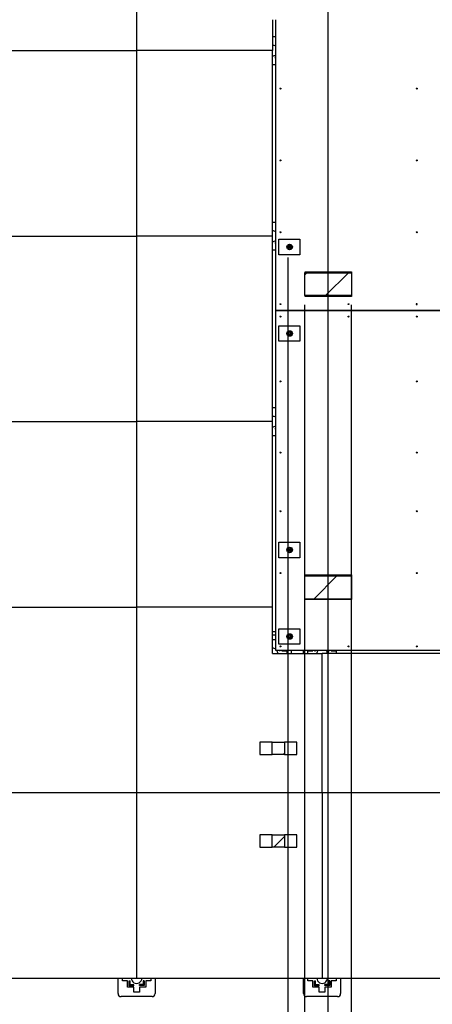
# Model space of a CAD drawing. Header units: millimetres. Extents: x 5 to 589, y 5 to 415.
# Tile 17 of 66: x 291 to 336, y 86 to 193. Entities that reach past the tile are written whole.
import ezdxf

# ---------------------------------------------------------------- set-up
doc = ezdxf.new("R2010")
doc.units = ezdxf.units.MM
doc.layers.add('COTES', color=1, linetype='Continuous')
doc.layers.add('TRAIT-FINS', color=9, linetype='Continuous')
doc.layers.add('TRAIT-FORT', color=4, linetype='Continuous', lineweight=25)
doc.styles.add('SLDTEXTSTYLE0', font='TXT', dxfattribs={"width": 0.75})
doc.dimstyles.new('SLDDIMSTYLE3', dxfattribs={"dimtxt": 3.5, "dimasz": 2, "dimexe": 0, "dimexo": 0.0625, "dimgap": 0.875, "dimtad": 0, "dimtih": 1, "dimtoh": 1, "dimdec": 0, "dimlfac": 30, "dimrnd": 1e-09, "dimzin": 12, "dimdsep": 46, "dimtxsty": 'SLDTEXTSTYLE0', "dimsah": 1, "dimcen": 0.09, "dimadec": 0, "dimazin": 3, "dimtfac": 1, "dimtdec": 0, "dimtofl": 0, "dimtmove": 0, "dimatfit": 3, "dimfxl": 1, "dimfrac": 2, "dimtolj": 1, "dimtzin": 12, "dimarcsym": 0})

# ---------------------------------------------------------------- blocks, each defined once
blk = doc.blocks.new('_D_24')
at = {"layer": 'COTES', "color": 1, "transparency": 16777216}
for p, q in [((320.44, 83.69), (320.44, 166.93)), ((315.85, 78.69), (320.44, 83.69)), ((315.85, 78.69), (315.85, 73.69)), ((287.34, 74.69), (315.85, 74.69))]:
    blk.add_line(p, q, dxfattribs=at)
blk.add_solid([(315.85, 74.69), (313.85, 75.19), (313.85, 74.19)], dxfattribs=at)
at = {"layer": 'COTES', "color": 1, "transparency": 16777216, "insert": (314.11, 63.34), "char_height": 3.5, "attachment_point": 1, "rotation": 90, "style": 'SLDTEXTSTYLE0'}
blk.add_mtext('2890', dxfattribs=at)
blk = doc.blocks.new('_D_25')
at = {"layer": 'COTES', "color": 1, "transparency": 16777216}
for p, q in [((322.24, 83.69), (322.24, 161.83)), ((320.62, 78.69), (322.24, 83.69)), ((320.62, 78.69), (320.62, 73.69)), ((315.85, 74.69), (320.62, 74.69))]:
    blk.add_line(p, q, dxfattribs=at)
blk.add_solid([(320.62, 74.69), (318.62, 75.19), (318.62, 74.19)], dxfattribs=at)
at = {"layer": 'COTES', "color": 1, "transparency": 16777216, "insert": (318.89, 63.34), "char_height": 3.5, "attachment_point": 1, "rotation": 90, "style": 'SLDTEXTSTYLE0'}
blk.add_mtext('2944', dxfattribs=at)
blk = doc.blocks.new('_D_26')
at = {"layer": 'COTES', "color": 1, "transparency": 16777216}
for p, q in [((324.76, 83.69), (324.76, 196.66)), ((326.65, 78.69), (324.76, 83.69)), ((326.65, 78.69), (326.65, 73.69)), ((320.62, 74.69), (326.65, 74.69))]:
    blk.add_line(p, q, dxfattribs=at)
blk.add_solid([(326.65, 74.69), (324.65, 75.19), (324.65, 74.19)], dxfattribs=at)
at = {"layer": 'COTES', "color": 1, "transparency": 16777216, "insert": (324.92, 63.34), "char_height": 3.5, "attachment_point": 1, "rotation": 90, "style": 'SLDTEXTSTYLE0'}
blk.add_mtext('3020', dxfattribs=at)
blk = doc.blocks.new('_D_27')
at = {"layer": 'COTES', "color": 1, "transparency": 16777216}
for p, q in [((327.26, 83.69), (327.26, 161.83)), ((332.26, 78.69), (327.26, 83.69)), ((332.26, 78.69), (332.26, 73.69)), ((326.65, 74.69), (332.26, 74.69))]:
    blk.add_line(p, q, dxfattribs=at)
blk.add_solid([(332.26, 74.69), (330.26, 75.19), (330.26, 74.19)], dxfattribs=at)
at = {"layer": 'COTES', "color": 1, "transparency": 16777216, "insert": (330.53, 63.34), "char_height": 3.5, "attachment_point": 1, "rotation": 90, "style": 'SLDTEXTSTYLE0'}
blk.add_mtext('3095', dxfattribs=at)
blk = doc.blocks.new('_D_28')
at = {"layer": 'COTES', "color": 1, "transparency": 16777216}
for p, q in [((355.59, 83.69), (355.59, 161.83)), ((350.51, 78.69), (355.59, 83.69)), ((350.51, 78.69), (350.51, 73.69)), ((332.26, 74.69), (350.51, 74.69))]:
    blk.add_line(p, q, dxfattribs=at)
blk.add_solid([(350.51, 74.69), (348.51, 75.19), (348.51, 74.19)], dxfattribs=at)
at = {"layer": 'COTES', "color": 1, "transparency": 16777216, "insert": (348.78, 63.34), "char_height": 3.5, "attachment_point": 1, "rotation": 90, "style": 'SLDTEXTSTYLE0'}
blk.add_mtext('3945', dxfattribs=at)
blk = doc.blocks.new('_D_29')
at = {"layer": 'COTES', "color": 1, "transparency": 16777216}
for p, q in [((358.1, 83.69), (358.1, 196.65)), ((356.12, 78.69), (358.1, 83.69)), ((356.12, 78.69), (356.12, 73.69)), ((350.51, 74.69), (356.12, 74.69))]:
    blk.add_line(p, q, dxfattribs=at)
blk.add_solid([(356.12, 74.69), (354.12, 75.19), (354.12, 74.19)], dxfattribs=at)
at = {"layer": 'COTES', "color": 1, "transparency": 16777216, "insert": (354.39, 63.34), "char_height": 3.5, "attachment_point": 1, "rotation": 90, "style": 'SLDTEXTSTYLE0'}
blk.add_mtext('4020', dxfattribs=at)
blk = doc.blocks.new('_D_30')
at = {"layer": 'COTES', "color": 1, "transparency": 16777216}
for p, q in [((360.56, 83.69), (360.56, 161.83)), ((361.73, 78.69), (360.56, 83.69)), ((361.73, 78.69), (361.73, 73.69)), ((356.12, 74.69), (361.73, 74.69))]:
    blk.add_line(p, q, dxfattribs=at)
blk.add_solid([(361.73, 74.69), (359.73, 75.19), (359.73, 74.19)], dxfattribs=at)
at = {"layer": 'COTES', "color": 1, "transparency": 16777216, "insert": (360, 63.34), "char_height": 3.5, "attachment_point": 1, "rotation": 90, "style": 'SLDTEXTSTYLE0'}
blk.add_mtext('4094', dxfattribs=at)
blk = doc.blocks.new('_D_31')
at = {"layer": 'COTES', "color": 1, "transparency": 16777216}
for p, q in [((362.26, 83.69), (362.26, 167.08)), ((367.34, 78.69), (362.26, 83.69)), ((367.34, 78.69), (367.34, 73.69)), ((361.73, 74.69), (367.34, 74.69))]:
    blk.add_line(p, q, dxfattribs=at)
blk.add_solid([(367.34, 74.69), (365.34, 75.19), (365.34, 74.19)], dxfattribs=at)
at = {"layer": 'COTES', "color": 1, "transparency": 16777216, "insert": (365.61, 63.34), "char_height": 3.5, "attachment_point": 1, "rotation": 90, "style": 'SLDTEXTSTYLE0'}
blk.add_mtext('4145', dxfattribs=at)
blk = doc.blocks.new('_D_32')
at = {"layer": 'COTES', "color": 1, "transparency": 16777216}
for p, q in [((384.1, 88.24), (384.1, 73.69)), ((367.34, 74.69), (384.1, 74.69))]:
    blk.add_line(p, q, dxfattribs=at)
blk.add_solid([(384.1, 74.69), (382.1, 75.19), (382.1, 74.19)], dxfattribs=at)
at = {"layer": 'COTES', "color": 1, "transparency": 16777216, "insert": (382.36, 63.34), "char_height": 3.5, "attachment_point": 1, "rotation": 90, "style": 'SLDTEXTSTYLE0'}
blk.add_mtext('4800', dxfattribs=at)

msp = doc.modelspace()

# ---------------------------------------------------------------- hatches: boundary and pattern name
at = {"layer": 'TRAIT-FINS'}
h = msp.add_hatch(dxfattribs=at)
h.set_pattern_fill('ANSI31', color=9, style=0)
h.paths.add_polyline_path([(327.25747, 165.30051), (322.24206, 165.30051), (322.24206, 162.82846), (327.25747, 162.82846)], flags=0)
h = msp.add_hatch(dxfattribs=at)
h.set_pattern_fill('ANSI31', color=9, style=0)
h.paths.add_polyline_path([(327.23381, 132.61842), (322.23381, 132.61842), (322.23381, 130.11842), (327.23381, 130.11842)], flags=0)
h = msp.add_hatch(dxfattribs=at)
h.set_pattern_fill('ANSI31', color=9, style=0)
h.paths.add_polyline_path([(320.04916, 114.69471), (318.71583, 114.69471), (318.71583, 113.36138), (320.04916, 113.36138)], flags=0)
h = msp.add_hatch(dxfattribs=at)
h.set_pattern_fill('ANSI31', color=9, style=0)
h.paths.add_polyline_path([(320.04916, 104.69471), (318.71583, 104.69471), (318.71583, 103.36138), (320.04916, 103.36138)], flags=0)

# ---------------------------------------------------------------- linework, layer by layer
at = {"layer": 'TRAIT-FORT', "color": 4, "linetype": 'Continuous', "lineweight": 25}
for p, q in [((304.09514, 209.24411), (304.09514, 189.24411)), ((318.76177, 192.58345), (318.76177, 189.24411)), ((319.0951, 161.244), (319.0951, 192.58345)), ((318.76177, 190.76578), (319.06681, 190.76578)), ((319.06681, 190.76578), (319.06681, 190.23245)), ((319.06681, 190.23245), (319.0951, 190.23245)), ((319.06681, 190.06578), (319.06681, 189.96578)), ((319.06681, 190.06578), (319.0951, 190.06578)), ((284.09514, 189.24411), (304.09514, 189.24411)), ((304.09514, 189.24411), (304.09514, 169.24411)), ((318.76177, 189.24411), (304.09514, 189.24411)), ((318.76177, 169.24411), (318.76177, 189.24411)), ((319.06681, 189.96578), (319.0951, 189.96578)), ((319.0951, 188.54325), (319.06681, 188.54325)), ((319.06681, 188.44325), (319.06681, 188.54325)), ((319.0951, 188.44325), (319.06681, 188.44325)), ((319.0951, 188.25578), (319.06681, 188.25578)), ((319.06681, 188.25578), (319.06681, 187.72245)), ((319.06681, 187.72245), (318.76177, 187.72245)), ((318.76177, 170.76578), (319.06681, 170.76578)), ((319.06681, 170.76578), (319.06681, 170.23245)), ((319.06681, 170.23245), (319.0951, 170.23245)), ((319.06681, 170.06578), (319.0951, 170.06578)), ((319.06681, 170.06578), (319.06681, 169.96578)), ((319.06681, 169.96578), (319.0951, 169.96578)), ((284.09514, 169.24411), (304.09514, 169.24411)), ((304.09514, 169.24411), (304.09514, 149.24411)), ((318.76177, 169.24411), (304.09514, 169.24411)), ((318.76177, 149.24411), (318.76177, 169.24411)), ((319.42843, 167.244), (319.42843, 168.91067)), ((319.42843, 168.91067), (321.70989, 168.91067)), ((321.70989, 168.91067), (321.70989, 167.244)), ((319.0951, 168.54325), (319.06681, 168.54325)), ((319.06681, 168.44325), (319.06681, 168.54325)), ((319.0951, 168.44325), (319.06681, 168.44325)), ((319.0951, 168.25578), (319.06681, 168.25578)), ((319.06681, 168.25578), (319.06681, 167.72245)), ((319.06681, 167.72245), (318.76177, 167.72245)), ((321.70989, 167.244), (319.42843, 167.244)), ((322.24206, 162.82846), (322.24206, 165.30051)), ((322.24206, 165.30051), (327.25747, 165.30051)), ((322.26177, 165.41067), (327.26177, 165.41067)), ((322.26177, 165.30051), (322.26177, 165.41067)), ((327.25747, 165.30051), (327.25747, 162.82846)), ((327.26177, 165.41067), (327.26177, 162.744)), ((327.25747, 162.82846), (322.24206, 162.82846)), ((322.26177, 162.744), (322.26177, 162.82846)), ((327.26177, 162.744), (322.26177, 162.744)), ((363.76177, 161.244), (319.0951, 161.244)), ((319.0951, 161.24397), (319.0951, 161.244)), ((319.0951, 161.24397), (363.76177, 161.24397)), ((319.0951, 124.57734), (319.0951, 161.24397)), ((319.42843, 159.57734), (321.70989, 159.57734)), ((319.42843, 157.91067), (319.42843, 159.57734)), ((321.70989, 159.57734), (321.70989, 157.91067)), ((321.70989, 157.91067), (319.42843, 157.91067)), ((318.76177, 150.76578), (319.06681, 150.76578)), ((319.06681, 150.76578), (319.06681, 150.23245)), ((319.06681, 150.23245), (319.0951, 150.23245)), ((319.06681, 150.06578), (319.06681, 149.96578)), ((319.06681, 150.06578), (319.0951, 150.06578)), ((319.06681, 149.96578), (319.0951, 149.96578)), ((284.09514, 149.24411), (304.09514, 149.24411)), ((318.76177, 149.24411), (304.09514, 149.24411)), ((304.09514, 149.24411), (304.09514, 129.24411)), ((318.76177, 129.24411), (318.76177, 149.24411)), ((319.06681, 147.72245), (318.76177, 147.72245)), ((319.0951, 148.54325), (319.06681, 148.54325)), ((319.06681, 148.44325), (319.06681, 148.54325)), ((319.0951, 148.44325), (319.06681, 148.44325)), ((319.0951, 148.25578), (319.06681, 148.25578)), ((319.06681, 148.25578), (319.06681, 147.72245)), ((319.42843, 134.57734), (319.42843, 136.244)), ((319.42843, 136.244), (321.70989, 136.244)), ((321.70989, 136.244), (321.70989, 134.57734)), ((321.70989, 134.57734), (319.42843, 134.57734)), ((322.26177, 132.744), (327.26177, 132.744)), ((322.26177, 132.61842), (322.26177, 132.744)), ((327.26177, 132.744), (327.26177, 130.07734)), ((322.23381, 132.61842), (327.23381, 132.61842)), ((322.23381, 130.11842), (322.23381, 132.61842)), ((327.23381, 132.61842), (327.23381, 130.11842)), ((327.23381, 130.11842), (322.23381, 130.11842)), ((322.26177, 130.07734), (322.26177, 130.11842)), ((327.26177, 130.07734), (322.26177, 130.07734)), ((284.09514, 129.24411), (304.09514, 129.24411)), ((318.76177, 129.24411), (304.09514, 129.24411)), ((304.09514, 129.24411), (304.09514, 109.24411)), ((318.76177, 124.244), (318.76177, 129.24411)), ((319.0951, 126.57734), (318.76177, 126.57734)), ((319.42843, 125.244), (319.42843, 126.91067)), ((319.42843, 126.91067), (321.70989, 126.91067)), ((321.70989, 126.91067), (321.70989, 125.244)), ((318.76177, 126.24411), (319.0951, 126.24411)), ((318.76177, 125.76578), (319.06681, 125.76578)), ((319.06681, 125.76578), (319.06681, 125.23245)), ((318.76177, 124.244), (324.09514, 124.244)), ((319.06681, 125.23245), (319.0951, 125.23245)), ((319.06681, 125.06578), (319.0951, 125.06578)), ((319.06681, 125.06578), (319.06681, 124.96578)), ((319.06681, 124.96578), (319.0951, 124.96578)), ((363.76177, 124.57734), (319.0951, 124.57734)), ((321.70989, 125.244), (319.42843, 125.244)), ((319.46268, 124.57734), (319.46268, 124.54911)), ((319.56268, 124.54911), (319.46268, 124.54911)), ((319.56268, 124.57734), (319.56268, 124.54911)), ((319.75014, 124.57734), (319.75014, 124.54911)), ((319.75014, 124.54911), (320.28348, 124.54911)), ((320.28348, 124.54911), (320.28348, 124.244)), ((320.76181, 124.57734), (320.76181, 124.244)), ((322.09514, 124.244), (322.09514, 124.57734)), ((322.57348, 124.244), (322.57348, 124.54911)), ((322.57348, 124.54911), (323.10681, 124.54911)), ((323.10681, 124.54911), (323.10681, 124.57734)), ((323.27348, 124.54911), (323.27348, 124.57734)), ((323.27348, 124.54911), (323.37348, 124.54911)), ((323.37348, 124.54911), (323.37348, 124.57734)), ((324.09514, 109.24411), (324.09514, 124.244)), ((344.09514, 124.244), (324.09514, 124.244)), ((324.76177, 124.57734), (324.76177, 124.244)), ((324.79601, 124.57734), (324.79601, 124.54911)), ((324.89601, 124.54911), (324.79601, 124.54911)), ((324.89601, 124.57734), (324.89601, 124.54911)), ((325.08348, 124.57734), (325.08348, 124.54911)), ((325.08348, 124.54911), (325.61681, 124.54911)), ((325.61681, 124.54911), (325.61681, 124.244)), ((317.3825, 114.69471), (317.3825, 113.36138)), ((318.71583, 114.69471), (317.3825, 114.69471)), ((318.71583, 113.36138), (318.71583, 114.69471)), ((318.71583, 114.69471), (320.04916, 114.69471)), ((321.3825, 114.69471), (320.04916, 114.69471)), ((320.04916, 114.69471), (320.04916, 113.36138)), ((321.3825, 113.36138), (321.3825, 114.69471)), ((317.3825, 113.36138), (318.71583, 113.36138)), ((320.04916, 113.36138), (318.71583, 113.36138)), ((320.04916, 113.36138), (321.3825, 113.36138)), ((284.09514, 109.24411), (304.09514, 109.24411)), ((304.09514, 109.24411), (324.09514, 109.24411)), ((304.09514, 109.24411), (304.09514, 89.24411)), ((324.09514, 109.24411), (344.09514, 109.24411)), ((324.09514, 109.24411), (324.09514, 89.24411)), ((317.3825, 104.69471), (317.3825, 103.36138)), ((318.71583, 104.69471), (317.3825, 104.69471)), ((318.71583, 104.69471), (320.04916, 104.69471)), ((318.71583, 103.36138), (318.71583, 104.69471)), ((321.3825, 104.69471), (320.04916, 104.69471)), ((320.04916, 104.69471), (320.04916, 103.36138)), ((321.3825, 103.36138), (321.3825, 104.69471)), ((317.3825, 103.36138), (318.71583, 103.36138)), ((320.04916, 103.36138), (318.71583, 103.36138)), ((320.04916, 103.36138), (321.3825, 103.36138)), ((284.09514, 89.24411), (304.09514, 89.24411)), ((302.09514, 87.57745), (302.09514, 89.24411)), ((302.57348, 88.93911), (302.57348, 89.24411)), ((304.09514, 89.24411), (324.09514, 89.24411)), ((305.61681, 89.24411), (305.61681, 88.93911)), ((306.09514, 89.24411), (306.09514, 87.57745)), ((322.09514, 87.57745), (322.09514, 89.24411)), ((322.57348, 88.93911), (322.57348, 89.24411)), ((324.09514, 89.24411), (344.09514, 89.24411)), ((325.61681, 89.24411), (325.61681, 88.93911)), ((326.09514, 89.24411), (326.09514, 87.57745)), ((303.10681, 88.93911), (302.57348, 88.93911)), ((303.10681, 88.25578), (303.10681, 88.93911)), ((303.79014, 88.25578), (303.10681, 88.25578)), ((303.29428, 88.42245), (303.29428, 88.93911)), ((303.29428, 88.93911), (303.39428, 88.93911)), ((303.79014, 88.42245), (303.29428, 88.42245)), ((303.39428, 88.52245), (303.39428, 88.93911)), ((303.79014, 88.52245), (303.39428, 88.52245)), ((303.79014, 88.42245), (303.79014, 88.52245)), ((303.79014, 87.72245), (303.79014, 88.25578)), ((304.81681, 88.54325), (304.40014, 88.54325)), ((304.40014, 88.44325), (304.40014, 88.54325)), ((304.91681, 88.44325), (304.40014, 88.44325)), ((305.08348, 88.25578), (304.40014, 88.25578)), ((304.40014, 88.25578), (304.40014, 87.72245)), ((304.81681, 88.93911), (304.81681, 88.54325)), ((304.91681, 88.93911), (304.81681, 88.93911)), ((304.91681, 88.93911), (304.91681, 88.44325)), ((305.61681, 88.93911), (305.08348, 88.93911)), ((305.08348, 88.93911), (305.08348, 88.25578)), ((323.10681, 88.93911), (322.57348, 88.93911)), ((323.10681, 88.25578), (323.10681, 88.93911)), ((323.79014, 88.25578), (323.10681, 88.25578)), ((323.29428, 88.42245), (323.29428, 88.93911)), ((323.29428, 88.93911), (323.39428, 88.93911)), ((323.79014, 88.42245), (323.29428, 88.42245)), ((323.39428, 88.52245), (323.39428, 88.93911)), ((323.79014, 88.52245), (323.39428, 88.52245)), ((323.79014, 88.42245), (323.79014, 88.52245)), ((323.79014, 87.72245), (323.79014, 88.25578)), ((324.81681, 88.54325), (324.40014, 88.54325)), ((324.40014, 88.44325), (324.40014, 88.54325)), ((324.91681, 88.44325), (324.40014, 88.44325)), ((325.08348, 88.25578), (324.40014, 88.25578)), ((324.40014, 88.25578), (324.40014, 87.72245)), ((324.91681, 88.93911), (324.81681, 88.93911)), ((324.81681, 88.93911), (324.81681, 88.54325)), ((324.91681, 88.93911), (324.91681, 88.44325)), ((325.61681, 88.93911), (325.08348, 88.93911)), ((325.08348, 88.93911), (325.08348, 88.25578)), ((305.76181, 87.24411), (302.42848, 87.24411)), ((304.40014, 87.72245), (303.79014, 87.72245)), ((325.76181, 87.24411), (322.42848, 87.24411)), ((324.40014, 87.72245), (323.79014, 87.72245))]:
    msp.add_line(p, q, dxfattribs=at)
for centre, radius in [((319.5951, 185.16065), 0.05333), ((334.2951, 185.16065), 0.05333), ((319.5951, 177.41065), 0.05333), ((334.2951, 177.41065), 0.05333), ((319.5951, 169.66064), 0.05333), ((334.2951, 169.66064), 0.05333), ((320.5951, 168.07734), 0.3), ((320.5951, 168.07734), 0.13333), ((320.5951, 168.07734), 0.1), ((319.5951, 161.91064), 0.05333), ((326.9451, 161.91067), 0.05333), ((319.5951, 160.57734), 0.05333), ((326.9451, 160.57734), 0.05333), ((334.2951, 160.57734), 0.05333), ((320.5951, 158.744), 0.3), ((320.5951, 158.744), 0.13333), ((320.5951, 158.744), 0.1), ((319.5951, 153.57734), 0.05333), ((334.2951, 153.57734), 0.05333), ((319.5951, 145.91067), 0.05333), ((334.2951, 145.91067), 0.05333), ((319.5951, 139.57734), 0.05333), ((334.2951, 139.57734), 0.05333), ((320.5951, 135.41067), 0.3), ((320.5951, 135.41067), 0.13333), ((320.5951, 135.41067), 0.1), ((319.5951, 132.91067), 0.05333), ((334.2951, 132.91067), 0.05333), ((320.5951, 126.07734), 0.3), ((320.5951, 126.07734), 0.13333), ((320.5951, 126.07734), 0.1), ((319.5951, 125.01067), 0.05333), ((326.9451, 125.01067), 0.05333), ((334.2951, 125.01067), 0.05333)]:
    msp.add_circle(centre, radius, dxfattribs=at)
for centre, radius, start, end in [((318.76181, 189.24411), 0.56667, 53.9736961, 90.0045087), ((318.76181, 189.24411), 0.56667, 269.9954913, 306.0263039), ((318.76181, 169.24411), 0.56667, 53.9736961, 90.0045087), ((318.76181, 169.24411), 0.56667, 269.9954913, 306.0263039), ((320.5951, 168.07734), 0.21667, 163.0642103, 223.0642103), ((320.5951, 168.07734), 0.21667, 103.0642103, 163.0642103), ((320.5951, 168.07734), 0.21667, 223.0642103, 283.0642103), ((320.5951, 168.07734), 0.21667, 43.0642103, 103.0642103), ((320.5951, 168.07734), 0.21667, 283.0642103, 343.0642103), ((320.5951, 168.07734), 0.21667, 343.0642103, 43.0642103), ((334.2951, 161.91067), 0.05333, 359.9820951, 180.0179049), ((334.2951, 161.91064), 0.05333, 179.9820951, 0.0179049), ((320.5951, 158.744), 0.21667, 163.0642103, 223.0642103), ((320.5951, 158.744), 0.21667, 103.0642103, 163.0642103), ((320.5951, 158.744), 0.21667, 223.0642103, 283.0642103), ((320.5951, 158.744), 0.21667, 43.0642103, 103.0642103), ((320.5951, 158.744), 0.21667, 283.0642103, 343.0642103), ((320.5951, 158.744), 0.21667, 343.0642103, 43.0642103), ((318.76181, 149.24411), 0.56667, 53.9736961, 90.0045087), ((318.76181, 149.24411), 0.56667, 269.9954913, 306.0263039), ((320.5951, 135.41067), 0.21667, 163.0642103, 223.0642103), ((320.5951, 135.41067), 0.21667, 103.0642103, 163.0642103), ((320.5951, 135.41067), 0.21667, 223.0642103, 283.0642103), ((320.5951, 135.41067), 0.21667, 43.0642103, 103.0642103), ((320.5951, 135.41067), 0.21667, 283.0642103, 343.0642103), ((320.5951, 135.41067), 0.21667, 343.0642103, 43.0642103), ((320.5951, 126.07734), 0.21667, 163.0642103, 223.0642103), ((320.5951, 126.07734), 0.21667, 103.0642103, 163.0642103), ((320.5951, 126.07734), 0.21667, 223.0642103, 283.0642103), ((320.5951, 126.07734), 0.21667, 43.0642103, 103.0642103), ((320.5951, 126.07734), 0.21667, 283.0642103, 343.0642103), ((320.5951, 126.07734), 0.21667, 343.0642103, 43.0642103), ((318.76181, 124.24411), 0.56667, 53.9736961, 90.0045087), ((318.76181, 124.24411), 0.56667, 359.9886716, 36.017872), ((324.09514, 124.24411), 0.56667, 143.982128, 180), ((324.09514, 124.24411), 0.56667, 359.9886716, 36.017872), ((304.09514, 89.24411), 0.56667, 180, 0.0000065), ((324.09514, 89.24411), 0.56667, 180, 0.0000065), ((302.42848, 87.57745), 0.33333, 180, 270), ((305.76181, 87.57745), 0.33333, 270, 360), ((322.42848, 87.57745), 0.33333, 180, 270), ((325.76181, 87.57745), 0.33333, 270, 360)]:
    msp.add_arc(centre, radius, start, end, dxfattribs=at)
for points, knots in [([(320.35139, 168.02078), (320.35638, 168.03717), (320.36653, 168.0705), (320.37911, 168.11182), (320.3863, 168.13544), (320.38783, 168.14045)], [0, 0, 0, 0, 0.432383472, 0.879550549, 1, 1, 1, 1]), ([(320.35139, 168.02078), (320.36308, 168.00827), (320.38687, 167.98282), (320.41637, 167.95126), (320.43323, 167.93322), (320.4368, 167.92939)], [0, 0, 0, 0, 0.432383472, 0.879550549, 1, 1, 1, 1]), ([(320.38783, 168.14045), (320.39424, 168.16151), (320.40696, 168.20328), (320.41853, 168.24127), (320.42427, 168.26012)], [0, 0, 0, 0, 0.503997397, 1, 1, 1, 1]), ([(320.54612, 168.28839), (320.5194, 168.28219), (320.4769, 168.27233), (320.43851, 168.26342), (320.42427, 168.26012)], [0, 0, 0, 0, 0.629007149, 1, 1, 1, 1]), ([(320.4368, 167.92939), (320.45183, 167.91331), (320.48165, 167.88141), (320.50877, 167.85239), (320.52222, 167.838)], [0, 0, 0, 0, 0.503997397, 1, 1, 1, 1]), ([(320.64408, 167.86628), (320.61735, 167.86008), (320.57485, 167.85021), (320.53646, 167.84131), (320.52222, 167.838)], [0, 0, 0, 0, 0.629007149, 1, 1, 1, 1]), ([(320.66798, 168.31667), (320.65876, 168.31453), (320.6224, 168.3061), (320.58015, 168.29629), (320.5481, 168.28885), (320.54612, 168.28839)], [0, 0, 0, 0, 0.241767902, 0.953284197, 1, 1, 1, 1]), ([(320.76593, 167.89455), (320.75671, 167.89241), (320.72036, 167.88398), (320.6781, 167.87417), (320.64605, 167.86674), (320.64408, 167.86628)], [0, 0, 0, 0, 0.241767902, 0.953284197, 1, 1, 1, 1]), ([(320.75339, 168.22528), (320.73837, 168.24136), (320.70855, 168.27326), (320.68143, 168.30228), (320.66798, 168.31667)], [0, 0, 0, 0, 0.503997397, 1, 1, 1, 1]), ([(320.83881, 168.13389), (320.82711, 168.1464), (320.80332, 168.17186), (320.77383, 168.20342), (320.75697, 168.22145), (320.75339, 168.22528)], [0, 0, 0, 0, 0.432383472, 0.879550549, 1, 1, 1, 1]), ([(320.80237, 168.01422), (320.79596, 167.99317), (320.78324, 167.95139), (320.77167, 167.9134), (320.76593, 167.89455)], [0, 0, 0, 0, 0.503997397, 1, 1, 1, 1]), ([(320.83881, 168.13389), (320.83382, 168.1175), (320.82367, 168.08417), (320.81109, 168.04285), (320.8039, 168.01923), (320.80237, 168.01422)], [0, 0, 0, 0, 0.432383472, 0.879550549, 1, 1, 1, 1]), ([(320.35139, 158.68745), (320.35638, 158.70384), (320.36653, 158.73717), (320.37911, 158.77849), (320.3863, 158.80211), (320.38783, 158.80712)], [0, 0, 0, 0, 0.432383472, 0.879550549, 1, 1, 1, 1]), ([(320.35139, 158.68745), (320.36308, 158.67494), (320.38687, 158.64948), (320.41637, 158.61792), (320.43323, 158.59989), (320.4368, 158.59606)], [0, 0, 0, 0, 0.432383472, 0.879550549, 1, 1, 1, 1]), ([(320.38783, 158.80712), (320.39424, 158.82817), (320.40696, 158.86995), (320.41853, 158.90794), (320.42427, 158.92679)], [0, 0, 0, 0, 0.503997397, 1, 1, 1, 1]), ([(320.54612, 158.95506), (320.5194, 158.94886), (320.4769, 158.939), (320.43851, 158.93009), (320.42427, 158.92679)], [0, 0, 0, 0, 0.629007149, 1, 1, 1, 1]), ([(320.4368, 158.59606), (320.45183, 158.57998), (320.48165, 158.54808), (320.50877, 158.51906), (320.52222, 158.50467)], [0, 0, 0, 0, 0.503997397, 1, 1, 1, 1]), ([(320.64408, 158.53294), (320.61735, 158.52674), (320.57485, 158.51688), (320.53646, 158.50797), (320.52222, 158.50467)], [0, 0, 0, 0, 0.629007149, 1, 1, 1, 1]), ([(320.66798, 158.98334), (320.65876, 158.9812), (320.6224, 158.97276), (320.58015, 158.96296), (320.5481, 158.95552), (320.54612, 158.95506)], [0, 0, 0, 0, 0.241767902, 0.953284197, 1, 1, 1, 1]), ([(320.76593, 158.56122), (320.75671, 158.55908), (320.72036, 158.55064), (320.6781, 158.54084), (320.64605, 158.5334), (320.64408, 158.53294)], [0, 0, 0, 0, 0.241767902, 0.953284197, 1, 1, 1, 1]), ([(320.75339, 158.89195), (320.73837, 158.90803), (320.70855, 158.93993), (320.68143, 158.96895), (320.66798, 158.98334)], [0, 0, 0, 0, 0.503997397, 1, 1, 1, 1]), ([(320.83881, 158.80056), (320.82711, 158.81307), (320.80332, 158.83852), (320.77383, 158.87008), (320.75697, 158.88812), (320.75339, 158.89195)], [0, 0, 0, 0, 0.432383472, 0.879550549, 1, 1, 1, 1]), ([(320.80237, 158.68089), (320.79596, 158.65983), (320.78324, 158.61806), (320.77167, 158.58007), (320.76593, 158.56122)], [0, 0, 0, 0, 0.503997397, 1, 1, 1, 1]), ([(320.83881, 158.80056), (320.83382, 158.78417), (320.82367, 158.75084), (320.81109, 158.70952), (320.8039, 158.6859), (320.80237, 158.68089)], [0, 0, 0, 0, 0.432383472, 0.879550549, 1, 1, 1, 1]), ([(320.35139, 135.35412), (320.35638, 135.3705), (320.36653, 135.40383), (320.37911, 135.44515), (320.3863, 135.46877), (320.38783, 135.47378)], [0, 0, 0, 0, 0.432383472, 0.879550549, 1, 1, 1, 1]), ([(320.35139, 135.35412), (320.36308, 135.3416), (320.38687, 135.31615), (320.41637, 135.28459), (320.43323, 135.26655), (320.4368, 135.26273)], [0, 0, 0, 0, 0.432383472, 0.879550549, 1, 1, 1, 1]), ([(320.38783, 135.47378), (320.39424, 135.49484), (320.40696, 135.53661), (320.41853, 135.57461), (320.42427, 135.59345)], [0, 0, 0, 0, 0.503997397, 1, 1, 1, 1]), ([(320.54612, 135.62173), (320.5194, 135.61553), (320.4769, 135.60567), (320.43851, 135.59676), (320.42427, 135.59345)], [0, 0, 0, 0, 0.629007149, 1, 1, 1, 1]), ([(320.4368, 135.26273), (320.45183, 135.24665), (320.48165, 135.21474), (320.50877, 135.18573), (320.52222, 135.17133)], [0, 0, 0, 0, 0.503997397, 1, 1, 1, 1]), ([(320.64408, 135.19961), (320.61735, 135.19341), (320.57485, 135.18355), (320.53646, 135.17464), (320.52222, 135.17133)], [0, 0, 0, 0, 0.629007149, 1, 1, 1, 1]), ([(320.66798, 135.65), (320.65876, 135.64787), (320.6224, 135.63943), (320.58015, 135.62962), (320.5481, 135.62219), (320.54612, 135.62173)], [0, 0, 0, 0, 0.241767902, 0.953284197, 1, 1, 1, 1]), ([(320.76593, 135.22789), (320.75671, 135.22575), (320.72036, 135.21731), (320.6781, 135.20751), (320.64605, 135.20007), (320.64408, 135.19961)], [0, 0, 0, 0, 0.241767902, 0.953284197, 1, 1, 1, 1]), ([(320.75339, 135.55861), (320.73837, 135.57469), (320.70855, 135.6066), (320.68143, 135.63561), (320.66798, 135.65)], [0, 0, 0, 0, 0.503997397, 1, 1, 1, 1]), ([(320.83881, 135.46722), (320.82711, 135.47974), (320.80332, 135.50519), (320.77383, 135.53675), (320.75697, 135.55479), (320.75339, 135.55861)], [0, 0, 0, 0, 0.432383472, 0.879550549, 1, 1, 1, 1]), ([(320.80237, 135.34755), (320.79596, 135.3265), (320.78324, 135.28473), (320.77167, 135.24673), (320.76593, 135.22789)], [0, 0, 0, 0, 0.503997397, 1, 1, 1, 1]), ([(320.83881, 135.46722), (320.83382, 135.45084), (320.82367, 135.41751), (320.81109, 135.37618), (320.8039, 135.35257), (320.80237, 135.34755)], [0, 0, 0, 0, 0.432383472, 0.879550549, 1, 1, 1, 1]), ([(320.35139, 126.02078), (320.35638, 126.03717), (320.36653, 126.0705), (320.37911, 126.11182), (320.3863, 126.13544), (320.38783, 126.14045)], [0, 0, 0, 0, 0.432383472, 0.879550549, 1, 1, 1, 1]), ([(320.35139, 126.02078), (320.36308, 126.00827), (320.38687, 125.98282), (320.41637, 125.95126), (320.43323, 125.93322), (320.4368, 125.92939)], [0, 0, 0, 0, 0.432383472, 0.879550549, 1, 1, 1, 1]), ([(320.38783, 126.14045), (320.39424, 126.16151), (320.40696, 126.20328), (320.41853, 126.24127), (320.42427, 126.26012)], [0, 0, 0, 0, 0.503997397, 1, 1, 1, 1]), ([(320.54612, 126.28839), (320.5194, 126.28219), (320.4769, 126.27233), (320.43851, 126.26342), (320.42427, 126.26012)], [0, 0, 0, 0, 0.629007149, 1, 1, 1, 1]), ([(320.4368, 125.92939), (320.45183, 125.91331), (320.48165, 125.88141), (320.50877, 125.85239), (320.52222, 125.838)], [0, 0, 0, 0, 0.503997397, 1, 1, 1, 1]), ([(320.64408, 125.86628), (320.61735, 125.86008), (320.57485, 125.85021), (320.53646, 125.84131), (320.52222, 125.838)], [0, 0, 0, 0, 0.629007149, 1, 1, 1, 1]), ([(320.66798, 126.31667), (320.65876, 126.31453), (320.6224, 126.3061), (320.58015, 126.29629), (320.5481, 126.28885), (320.54612, 126.28839)], [0, 0, 0, 0, 0.241767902, 0.953284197, 1, 1, 1, 1]), ([(320.76593, 125.89455), (320.75671, 125.89241), (320.72036, 125.88398), (320.6781, 125.87417), (320.64605, 125.86674), (320.64408, 125.86628)], [0, 0, 0, 0, 0.241767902, 0.953284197, 1, 1, 1, 1]), ([(320.75339, 126.22528), (320.73837, 126.24136), (320.70855, 126.27326), (320.68143, 126.30228), (320.66798, 126.31667)], [0, 0, 0, 0, 0.503997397, 1, 1, 1, 1]), ([(320.83881, 126.13389), (320.82711, 126.1464), (320.80332, 126.17186), (320.77383, 126.20342), (320.75697, 126.22145), (320.75339, 126.22528)], [0, 0, 0, 0, 0.432383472, 0.879550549, 1, 1, 1, 1]), ([(320.80237, 126.01422), (320.79596, 125.99317), (320.78324, 125.95139), (320.77167, 125.9134), (320.76593, 125.89455)], [0, 0, 0, 0, 0.503997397, 1, 1, 1, 1]), ([(320.83881, 126.13389), (320.83382, 126.1175), (320.82367, 126.08417), (320.81109, 126.04285), (320.8039, 126.01923), (320.80237, 126.01422)], [0, 0, 0, 0, 0.432383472, 0.879550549, 1, 1, 1, 1])]:
    msp.add_open_spline(points, degree=3, knots=knots, dxfattribs=at)

# ---------------------------------------------------------------- dimensions: what is measured, and where the dimension line sits
at = {"layer": 'COTES', "color": 1}
for feature_location, offset, picture, middle in [((324.76177, 197.66088), (1.89128, -123.97256), '_D_26', (326.65304, 68.5161)), ((358.09917, 197.64955), (-1.97868, -123.96123), '_D_29', (356.12049, 68.5161)), ((362.26177, 168.07734), (5.08235, -94.38901), '_D_31', (367.34411, 68.5161)), ((320.4368, 167.92939), (-4.58906, -94.24107), '_D_24', (315.84775, 68.5161)), ((322.24206, 162.82846), (-1.61916, -89.14014), '_D_25', (320.6229, 68.5161)), ((327.25747, 162.82846), (5.00739, -89.14014), '_D_27', (332.26486, 68.5161)), ((355.59102, 162.82846), (-5.08235, -89.14014), '_D_28', (350.50868, 68.5161)), ((360.5589, 162.82846), (1.1734, -89.14014), '_D_30', (361.7323, 68.5161)), ((384.09514, 89.24411), (0, -15.55579), '_D_32', (384.09514, 68.5161))]:
    dim = msp.add_ordinate_dim(feature_location=feature_location, offset=offset, dtype=1, origin=(224.09514, 89.24411), dimstyle='SLDDIMSTYLE3', dxfattribs=at)
    dim.commit()
    dim.dimension.update_dxf_attribs({"geometry": picture, "text_midpoint": middle})

doc.saveas('drawing.dxf')
